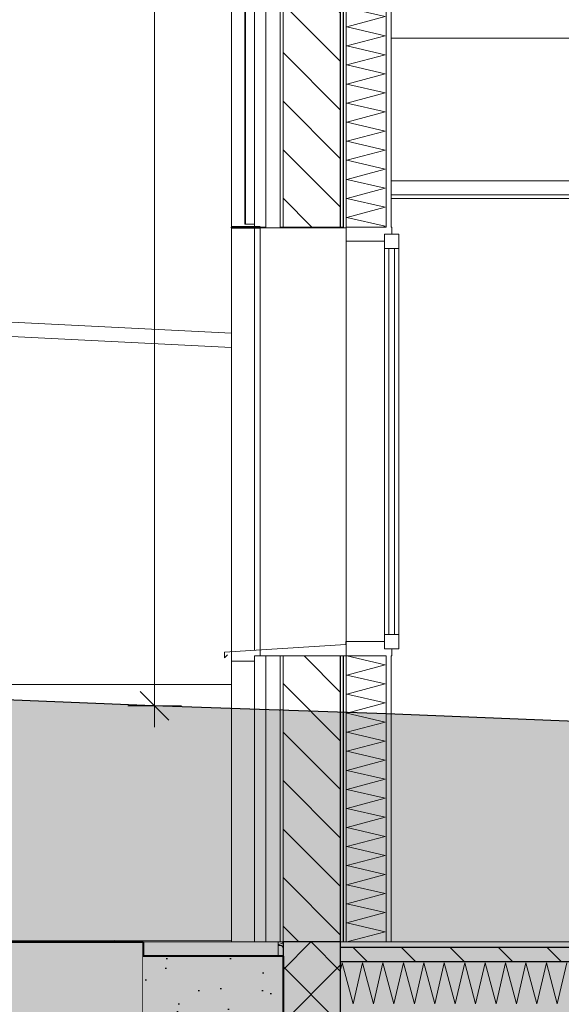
# Model space of a CAD drawing. Header units: millimetres. Extents: x -4481 to 79246, y -53000 to 18468.
# Tile 5 of 79: x 23800 to 25695, y -218 to 3225. Entities that reach past the tile are written whole.
import ezdxf

# ---------------------------------------------------------------- set-up
doc = ezdxf.new("R2010")
doc.units = ezdxf.units.MM
doc.header["$MEASUREMENT"] = 0
doc.linetypes.add('Wipeout_Contour', pattern=[1000, 0, -1000])
for name, color, linetype in [('L1', 7, 'Continuous'), ('Nouveau_2D - Cotations pour 100ème', 7, 'Continuous'), ('Nouveau__ DÉBLAIS REMBLAIS', 7, 'Continuous'), ('Nouveau__Constr - Poutres', 7, 'Continuous'), ('Nouveau__Murs ext - Bardages', 7, 'Continuous'), ('Nouveau__Murs ext - Périphériques', 7, 'Continuous'), ('Nouveau__Plafonds', 7, 'Continuous'), ('Nouveau__Sols - Dalles', 7, 'Continuous'), ('Nouveau_Equip - Escaliers et ascenseurs', 7, 'Continuous'), ('Nouveau_Exter - Environnement', 7, 'Continuous'), ('Nouveau_Fenêtres Archicad', 7, 'Continuous'), ('Nouveau_Terrain - original', 7, 'Continuous'), ('Terrain - original', 7, 'Continuous')]:
    doc.layers.add(name, color=color, linetype=linetype)
doc.styles.add('STYLE_GENERE_2', font='arial.ttf')
doc.linetypes.add('_TN', pattern='A,0,[2,PROJET COUPE BB1.Shx,S=63.492063,R=0,X=0,Y=0],-8000,0', length=8000)
doc.linetypes.add('Etanchéité', pattern='A,0,[1,PROJET COUPE BB1.Shx,S=15.873016,R=0,X=0,Y=0.15],-2000,0', length=2000)
doc.dimstyles.new('STYLE_GENERE__1', dxfattribs={"dimtxt": 150, "dimasz": 95, "dimexe": 0.18, "dimexo": 5896.211516, "dimgap": 0, "dimtad": 1, "dimlfac": 0.001, "dimzin": 0, "dimdsep": 46, "dimtxsty": 'STYLE_GENERE_2', "dimblk": 'ARROWHEAD_6', "dimblk1": 'ARROWHEAD_6', "dimblk2": 'ARROWHEAD_6', "dimcen": 0.09, "dimclrd": 7, "dimclre": 7, "dimclrt": 7, "dimazin": 0, "dimtfac": 1, "dimtdec": 4, "dimtmove": 0, "dimatfit": 3, "dimfxl": 0, "dimtolj": 1, "dimtzin": 0, "dimarcsym": 0})
doc.dimstyles.new('STYLE_GENERE__10', dxfattribs={"dimtxt": 175, "dimasz": 95, "dimexe": 0.18, "dimexo": 30247.210424, "dimgap": 0, "dimtad": 1, "dimlfac": 0.001, "dimzin": 0, "dimdsep": 46, "dimtxsty": 'STYLE_GENERE_2', "dimblk": 'ARROWHEAD_6', "dimblk1": 'ARROWHEAD_6', "dimblk2": 'ARROWHEAD_6', "dimcen": 0.09, "dimclrd": 1, "dimclre": 1, "dimclrt": 1, "dimazin": 0, "dimtfac": 1, "dimtdec": 4, "dimtmove": 0, "dimatfit": 3, "dimfxl": 0, "dimtolj": 1, "dimtzin": 0, "dimarcsym": 0})
doc.dimstyles.new('STYLE_GENERE__3', dxfattribs={"dimtxt": 150, "dimasz": 95, "dimexe": 0.18, "dimexo": 21916.318027, "dimgap": 0, "dimtad": 1, "dimlfac": 0.001, "dimzin": 0, "dimdsep": 46, "dimtxsty": 'STYLE_GENERE_2', "dimblk": 'ARROWHEAD_6', "dimblk1": 'ARROWHEAD_6', "dimblk2": 'ARROWHEAD_6', "dimcen": 0.09, "dimclrd": 7, "dimclre": 7, "dimclrt": 7, "dimazin": 0, "dimtfac": 1, "dimtdec": 4, "dimtmove": 0, "dimatfit": 3, "dimfxl": 0, "dimtolj": 1, "dimtzin": 0, "dimarcsym": 0})
doc.dimstyles.new('STYLE_GENERE__5', dxfattribs={"dimtxt": 150, "dimasz": 95, "dimexe": 0.18, "dimexo": 21959.829925, "dimgap": 0, "dimtad": 1, "dimlfac": 0.001, "dimzin": 0, "dimdsep": 46, "dimtxsty": 'STYLE_GENERE_2', "dimblk": 'ARROWHEAD_6', "dimblk1": 'ARROWHEAD_6', "dimblk2": 'ARROWHEAD_6', "dimcen": 0.09, "dimclrd": 7, "dimclre": 7, "dimclrt": 7, "dimazin": 0, "dimtfac": 1, "dimtdec": 4, "dimtmove": 0, "dimatfit": 3, "dimfxl": 0, "dimtolj": 1, "dimtzin": 0, "dimarcsym": 0})
doc.dimstyles.new('STYLE_GENERE__6', dxfattribs={"dimtxt": 150, "dimasz": 95, "dimexe": 0.18, "dimexo": 21959.829925, "dimgap": 0, "dimtad": 1, "dimlfac": 0.001, "dimzin": 0, "dimdsep": 46, "dimtxsty": 'STYLE_GENERE_2', "dimblk": 'ARROWHEAD_6', "dimblk1": 'ARROWHEAD_6', "dimblk2": 'ARROWHEAD_6', "dimcen": 0.09, "dimclrd": 7, "dimclre": 7, "dimclrt": 7, "dimazin": 0, "dimtfac": 1, "dimtdec": 4, "dimtmove": 2, "dimatfit": 3, "dimfxl": 0, "dimtolj": 1, "dimtzin": 0, "dimarcsym": 0})
doc.dimstyles.new('STYLE_GENERE__7', dxfattribs={"dimtxt": 150, "dimasz": 95, "dimexe": 0.18, "dimexo": 28568.917041, "dimgap": 0, "dimtad": 1, "dimlfac": 0.001, "dimzin": 0, "dimdsep": 46, "dimtxsty": 'STYLE_GENERE_2', "dimblk": 'ARROWHEAD_6', "dimblk1": 'ARROWHEAD_6', "dimblk2": 'ARROWHEAD_6', "dimcen": 0.09, "dimclrd": 7, "dimclre": 7, "dimclrt": 7, "dimazin": 0, "dimtfac": 1, "dimtdec": 4, "dimtmove": 0, "dimatfit": 3, "dimfxl": 0, "dimtolj": 1, "dimtzin": 0, "dimarcsym": 0})
pattern_1 = [(0, (0, 0), (0, 173.2051), [0, -100]), (0, (50, 86.6), (0, 173.2051), [0, -100])]
pattern_2 = [(135, (0, 0), (84.85281, 84.85281), [])]

# ---------------------------------------------------------------- blocks, each defined once
blk = doc.blocks.new('*X21')
at = {"layer": 'Nouveau__Murs ext - Périphériques', "color": 250, "linetype": 'Continuous', "lineweight": 5}
for p, q in [((24945.4, 3333.3), (24970.3, 3340)), ((25078.6, 3302.4), (24945.4, 3333.3)), ((24945.4, 3266.7), (25078.6, 3302.4)), ((25078.6, 3235.7), (24945.4, 3266.7)), ((24945.4, 3200), (25078.6, 3235.7)), ((25078.6, 3169), (24945.4, 3200)), ((24945.4, 3133.3), (25078.6, 3169)), ((25078.6, 3102.4), (24945.4, 3133.3)), ((24945.4, 3066.7), (25078.6, 3102.4)), ((25078.6, 3035.7), (24945.4, 3066.7)), ((24945.4, 3000), (25078.6, 3035.7)), ((25078.6, 2969), (24945.4, 3000)), ((24945.4, 2933.3), (25078.6, 2969)), ((25078.6, 2902.4), (24945.4, 2933.3)), ((24945.4, 2866.7), (25078.6, 2902.4)), ((25078.6, 2835.7), (24945.4, 2866.7)), ((24945.4, 2800), (25078.6, 2835.7)), ((25078.6, 2769), (24945.4, 2800)), ((24945.4, 2733.3), (25078.6, 2769)), ((25078.6, 2702.4), (24945.4, 2733.3)), ((24945.4, 2666.7), (25078.6, 2702.4)), ((25078.6, 2635.7), (24945.4, 2666.7)), ((24945.4, 2600), (25078.6, 2635.7)), ((25078.6, 2569), (24945.4, 2600)), ((24945.4, 2533.3), (25078.6, 2569)), ((25078.6, 2502.4), (24945.4, 2533.3)), ((25069.8, 2500), (25078.6, 2502.4))]:
    blk.add_line(p, q, dxfattribs=at)
blk = doc.blocks.new('*X22')
at = {"layer": 'Nouveau__Murs ext - Périphériques', "color": 250, "linetype": 'Continuous', "lineweight": 5}
for p, q in [((25078.6, 969), (24945.4, 1000)), ((24945.4, 933.3), (25078.6, 969)), ((25078.6, 902.4), (24945.4, 933.3)), ((24945.4, 866.7), (25078.6, 902.4)), ((25078.6, 835.7), (24945.4, 866.7)), ((24945.4, 800), (25078.6, 835.7)), ((25078.6, 769), (24945.4, 800)), ((24945.4, 733.3), (25078.6, 769)), ((25078.6, 702.4), (24945.4, 733.3)), ((24945.4, 666.7), (25078.6, 702.4)), ((25078.6, 635.7), (24945.4, 666.7)), ((24945.4, 600), (25078.6, 635.7)), ((25078.6, 569), (24945.4, 600)), ((24945.4, 533.3), (25078.6, 569)), ((25078.6, 502.4), (24945.4, 533.3)), ((24945.4, 466.7), (25078.6, 502.4)), ((25078.6, 435.7), (24945.4, 466.7)), ((24945.4, 400), (25078.6, 435.7)), ((25078.6, 369), (24945.4, 400)), ((24945.4, 333.3), (25078.6, 369)), ((25078.6, 302.4), (24945.4, 333.3)), ((24945.4, 266.7), (25078.6, 302.4)), ((25078.6, 235.7), (24945.4, 266.7)), ((24945.4, 200), (25078.6, 235.7)), ((25078.6, 169), (24945.4, 200)), ((24945.4, 133.3), (25078.6, 169)), ((25078.6, 102.4), (24945.4, 133.3)), ((24945.4, 66.7), (25078.6, 102.4)), ((25078.6, 35.7), (24945.4, 66.7)), ((24945.4, 0), (25078.6, 35.7))]:
    blk.add_line(p, q, dxfattribs=at)
blk = doc.blocks.new('Élément de coupe_19')
at = {"layer": 'Nouveau__Murs ext - Périphériques', "color": 7, "linetype": 'Continuous', "lineweight": 5}
for p, q in [((24622, 3560), (24622, 2500)), ((25082, 3340), (25082, 2500)), ((24622, 1000), (24622, 0)), ((25082, 1000), (25082, 0))]:
    blk.add_line(p, q, dxfattribs=at)
at = {"layer": 'Nouveau__Murs ext - Périphériques', "color": 7, "linetype": 'Etanchéité', "lineweight": 5}
for p, q in [((24662, 3560), (24662, 2500)), ((24662, 1000), (24662, 0))]:
    blk.add_line(p, q, dxfattribs=at)
at = {"layer": 'Nouveau__Murs ext - Périphériques', "color": 7, "linetype": 'Continuous', "lineweight": 13}
for p, q in [((25100, 3340), (25100, 2613)), ((25100, 2613), (25100, 2600)), ((25100, 2600), (25100, 2500)), ((25100, 1000), (25100, 0))]:
    blk.add_line(p, q, dxfattribs=at)
at = {"color": 254, "linetype": 'Wipeout_Contour', "lineweight": 0, "ltscale": 99630.330139}
blk.add_wipeout([(24722, 3560), (24712, 3560), (24712, 2500), (24722, 2500)], dxfattribs=at).dxf.layer = 'Nouveau__Murs ext - Périphériques'
at = {"color": 254, "linetype": 'Wipeout_Contour', "lineweight": 0, "ltscale": 100403.633352}
blk.add_wipeout([(24922, 3340), (24922, 2500), (24932, 2500), (24932, 3340)], dxfattribs=at).dxf.layer = 'Nouveau__Murs ext - Périphériques'
at = {"color": 254, "linetype": 'Wipeout_Contour', "lineweight": 0, "ltscale": 98908.440608}
blk.add_wipeout([(24722, 0), (24722, 1000), (24712, 1000), (24712, 0)], dxfattribs=at).dxf.layer = 'Nouveau__Murs ext - Périphériques'
at = {"color": 254, "linetype": 'Wipeout_Contour', "lineweight": 0, "ltscale": 99748.094526}
blk.add_wipeout([(24922, 0), (24932, 0), (24932, 1000), (24922, 1000)], dxfattribs=at).dxf.layer = 'Nouveau__Murs ext - Périphériques'
at = {"layer": 'Nouveau__Murs ext - Périphériques', "linetype": 'Continuous', "lineweight": 0}
h = blk.add_hatch(dxfattribs=at)
h.set_pattern_fill('Plâtre___Enduit', color=254, style=0, pattern_type=2)
h.set_pattern_definition(pattern_1)
h.paths.add_polyline_path([(24722, 3560), (24712, 3560), (24712, 2500), (24722, 2500)])
h = blk.add_hatch(dxfattribs=at)
h.set_pattern_fill('Plâtre___Enduit', color=254, style=0, pattern_type=2)
h.set_pattern_definition(pattern_1)
h.paths.add_polyline_path([(24922, 3340), (24922, 2500), (24932, 2500), (24932, 3340)])
h = blk.add_hatch(dxfattribs=at)
h.set_pattern_fill('Plâtre___Enduit', color=254, style=0, pattern_type=2)
h.set_pattern_definition(pattern_1)
h.paths.add_polyline_path([(24722, 0), (24722, 1000), (24712, 1000), (24712, 0)])
h = blk.add_hatch(dxfattribs=at)
h.set_pattern_fill('Plâtre___Enduit', color=254, style=0, pattern_type=2)
h.set_pattern_definition(pattern_1)
h.paths.add_polyline_path([(24922, 0), (24932, 0), (24932, 1000), (24922, 1000)])
at = {"layer": 'Nouveau__Murs ext - Périphériques', "color": 7, "linetype": 'Continuous', "lineweight": 5}
for p, q in [((24712, 3560), (24712, 2500)), ((24722, 3560), (24722, 2500)), ((24712, 1000), (24712, 0)), ((24722, 1000), (24722, 0))]:
    blk.add_line(p, q, dxfattribs=at)
at = {"layer": 'Nouveau__Murs ext - Périphériques', "color": 7, "linetype": 'Continuous', "lineweight": 5, "flags": 128}
blk.add_lwpolyline([(24722, 0), (24712, 0), (24662, 0), (24622, 0)], dxfattribs=at)
at = {"color": 254, "linetype": 'Wipeout_Contour', "lineweight": 0, "ltscale": 100443.355628}
blk.add_wipeout([(24942, 3340), (24932, 3340), (24932, 2500), (24942, 2500)], dxfattribs=at).dxf.layer = 'Nouveau__Murs ext - Périphériques'
at = {"color": 254, "linetype": 'Wipeout_Contour', "lineweight": 0, "ltscale": 99788.077199}
blk.add_wipeout([(24942, 0), (24942, 1000), (24932, 1000), (24932, 0)], dxfattribs=at).dxf.layer = 'Nouveau__Murs ext - Périphériques'
at = {"layer": 'Nouveau__Murs ext - Périphériques', "linetype": 'Continuous', "lineweight": 5}
h = blk.add_hatch(dxfattribs=at)
h.set_pattern_fill('__MAÇONNERIE', style=0, pattern_type=2)
h.set_pattern_definition(pattern_2)
h.paths.add_polyline_path([(24922, 3560), (24722, 3560), (24722, 2500), (24922, 2500)])
h = blk.add_hatch(dxfattribs=at)
h.set_pattern_fill('__MAÇONNERIE', style=0, pattern_type=2)
h.set_pattern_definition(pattern_2)
h.paths.add_polyline_path([(24922, 0), (24922, 1000), (24722, 1000), (24722, 0)])
at = {"layer": 'Nouveau__Murs ext - Périphériques', "color": 7, "linetype": 'Continuous', "lineweight": 25}
for p, q in [((24922, 3340), (24922, 2500)), ((24932, 3340), (24932, 2500)), ((24932, 3340), (24932, 2500)), ((24922, 1000), (24922, 0)), ((24932, 1000), (24932, 0)), ((24932, 1000), (24932, 0))]:
    blk.add_line(p, q, dxfattribs=at)
at = {"layer": 'Nouveau__Murs ext - Périphériques', "color": 7, "linetype": 'Continuous', "lineweight": 5}
for p, q in [((24942, 3340), (24942, 2500)), ((24942, 1000), (24942, 0))]:
    blk.add_line(p, q, dxfattribs=at)
at = {"layer": 'Nouveau__Murs ext - Périphériques', "color": 7, "linetype": 'Continuous', "lineweight": 5, "flags": 128}
blk.add_lwpolyline([(24942, 1000), (24932, 1000), (24922, 1000), (24722, 1000), (24712, 1000), (24662, 1000), (24622, 1000)], dxfattribs=at)
at = {"layer": 'Nouveau__Murs ext - Périphériques', "lineweight": 0}
for name in ['*X21', '*X22']:
    blk.add_blockref(name, (0, 0), dxfattribs=at)
blk = doc.blocks.new('Élément de coupe_46')
at = {"layer": 'Nouveau_Fenêtres Archicad', "color": 7, "linetype": 'Continuous', "lineweight": 13}
for p, q in [((24622, 2500), (24622, 2497)), ((24622, 2497), (24622, 1020)), ((24662, 2500), (24642, 2500)), ((24942, 2497), (24642, 2497)), ((25082, 2500), (24942, 2500)), ((25102, 2500), (25100, 2500)), ((25102, 2500), (25102, 2475)), ((24942, 2450), (24942, 1050)), ((25077, 2450), (24942, 2450)), ((25127, 2475), (25127, 2425)), ((25077, 2397.4), (25077, 2425)), ((25127, 2425), (25077, 2425)), ((25092, 2425), (25092, 1075)), ((25112, 1075), (25112, 2425)), ((25127, 2397.4), (25127, 2425)), ((25077, 2397.4), (25077, 2383.5)), ((25077, 2383.5), (25077, 2363)), ((25127, 2397.4), (25127, 2383.5)), ((25127, 2383.5), (25127, 2363)), ((25077, 2285.5), (25077, 2363)), ((25127, 2285.5), (25127, 2363)), ((25077, 2285.5), (25077, 2237)), ((25127, 2285.5), (25127, 2237)), ((25077, 2200.6), (25077, 2237)), ((25127, 2200.6), (25127, 2237)), ((25077, 2200.6), (25077, 2144.3)), ((25127, 2200.6), (25127, 2144.3)), ((25077, 2144.3), (25077, 2110.9)), ((25127, 2144.3), (25127, 2110.9)), ((25077, 2109.1), (25077, 2110.9)), ((25077, 2109.1), (25077, 2063.1)), ((25127, 2109.1), (25127, 2110.9)), ((25127, 2109.1), (25127, 2063.1)), ((25077, 2033.4), (25077, 2063.1)), ((25077, 2033.4), (25077, 1732.8)), ((25127, 2033.4), (25127, 2063.1)), ((25127, 2033.4), (25127, 1732.8)), ((25077, 1907.3), (25077, 1984.9)), ((25127, 1907.3), (25127, 1984.9)), ((25077, 1781.3), (25077, 1858.8)), ((25127, 1781.3), (25127, 1858.8)), ((25077, 1655.2), (25077, 1732.8)), ((25127, 1655.2), (25127, 1732.8)), ((25077, 1655.2), (25077, 1606.8)), ((25127, 1655.2), (25127, 1606.8)), ((25077, 1529.2), (25077, 1606.8)), ((25127, 1529.2), (25127, 1606.8)), ((25077, 1529.2), (25077, 1480.7)), ((25127, 1529.2), (25127, 1480.7)), ((25077, 1436.9), (25077, 1480.7)), ((25127, 1436.9), (25127, 1480.7)), ((25077, 1390.9), (25077, 1436.9)), ((25127, 1390.9), (25127, 1436.9)), ((25077, 1390.9), (25077, 1355.7)), ((25127, 1390.9), (25127, 1355.7)), ((25077, 1299.4), (25077, 1355.7)), ((25127, 1299.4), (25127, 1355.7)), ((25077, 1277.1), (25077, 1299.4)), ((25077, 1277.1), (25077, 1264.3)), ((25127, 1277.1), (25127, 1299.4)), ((25127, 1277.1), (25127, 1264.3)), ((25077, 1208), (25077, 1264.3)), ((25127, 1208), (25127, 1264.3)), ((25077, 1208), (25077, 1172.8)), ((25127, 1208), (25127, 1172.8)), ((25077, 1116.5), (25077, 1172.8)), ((25127, 1116.5), (25127, 1172.8)), ((25077, 1116.5), (25077, 1081.3)), ((25127, 1116.5), (25127, 1081.3)), ((25077, 1075), (25077, 1081.3)), ((25127, 1075), (25077, 1075)), ((25127, 1075), (25127, 1081.3)), ((25127, 1075), (25127, 1025)), ((24941, 1040), (24517, 1013.4)), ((24942, 1050), (24941, 1050)), ((24941, 1050), (24941, 1040)), ((24942, 1050), (24942, 1000)), ((25077, 1050), (24942, 1050)), ((24517, 1013.4), (24517, 993.4)), ((24517, 993.4), (24527, 1003.4)), ((25082, 1000), (24942, 1000)), ((25102, 1000), (25100, 1000)), ((25102, 1025), (25102, 1000))]:
    blk.add_line(p, q, dxfattribs=at)
at = {"layer": 'Nouveau_Fenêtres Archicad', "color": 7, "linetype": 'Continuous', "lineweight": 13, "flags": 128}
for points in [[(24932, 2500), (24922, 2500), (24722, 2500), (24712, 2500)], [(24942, 2500), (24942, 2497), (24942, 2450)], [(25077, 2475), (25077, 2450), (25077, 2425)], [(25127, 2475), (25102, 2475), (25077, 2475)], [(25077, 1075), (25077, 1050), (25077, 1025)], [(25127, 1025), (25102, 1025), (25077, 1025)]]:
    blk.add_lwpolyline(points, dxfattribs=at)
blk = doc.blocks.new('*X59')
at = {"layer": 'Nouveau__Sols - Dalles', "color": 250, "linetype": 'Continuous', "lineweight": 5}
for p, q in [((24922, -101.9), (24928.6, -73.6)), ((24928.6, -73.6), (24966.8, -216.4)), ((24966.8, -216.4), (25000, -73.6)), ((25000, -73.6), (25038.3, -216.4)), ((25038.3, -216.4), (25071.4, -73.6)), ((25071.4, -73.6), (25109.7, -216.4)), ((25109.7, -216.4), (25142.9, -73.6)), ((25142.9, -73.6), (25181.1, -216.4)), ((25181.1, -216.4), (25214.3, -73.6)), ((25214.3, -73.6), (25252.5, -216.4)), ((25252.5, -216.4), (25285.7, -73.6)), ((25285.7, -73.6), (25324, -216.4)), ((25324, -216.4), (25357.1, -73.6)), ((25357.1, -73.6), (25395.4, -216.4)), ((25395.4, -216.4), (25428.6, -73.6)), ((25428.6, -73.6), (25466.8, -216.4)), ((25466.8, -216.4), (25500, -73.6)), ((25500, -73.6), (25538.3, -216.4)), ((25538.3, -216.4), (25571.4, -73.6)), ((25571.4, -73.6), (25609.7, -216.4)), ((25609.7, -216.4), (25642.9, -73.6)), ((25642.9, -73.6), (25681.1, -216.4)), ((25681.1, -216.4), (25714.3, -73.6))]:
    blk.add_line(p, q, dxfattribs=at)
blk = doc.blocks.new('Élément de coupe_51')
at = {"layer": 'Nouveau__Sols - Dalles', "linetype": 'Continuous', "lineweight": 5}
h = blk.add_hatch(dxfattribs=at)
h.set_pattern_fill('__MAÇONNERIE', style=0, pattern_type=2)
h.set_pattern_definition(pattern_2)
h.paths.add_polyline_path([(59978, -20), (24922, -20), (24922, -70), (59978, -70)])
at = {"layer": 'Nouveau__Sols - Dalles', "color": 7, "linetype": 'Continuous', "lineweight": 5}
blk.add_line((28850.4, 0), (25100, 0), dxfattribs=at)
at = {"layer": 'Nouveau__Sols - Dalles', "color": 7, "linetype": 'Continuous', "lineweight": 30}
for p, q in [((59978, -20), (24922, -20)), ((59978, -70), (24922, -70))]:
    blk.add_line(p, q, dxfattribs=at)
at = {"layer": 'Nouveau__Sols - Dalles', "color": 7, "linetype": 'Continuous', "lineweight": 5, "flags": 128}
blk.add_lwpolyline([(25100, 0), (25082, 0), (24942, 0), (24932, 0), (24922, 0)], dxfattribs=at)
at = {"layer": 'Nouveau__Sols - Dalles', "lineweight": 0}
blk.add_blockref('*X59', (0, 0), dxfattribs=at)
blk = doc.blocks.new('Élément de coupe_65')
at = {"layer": 'L1', "linetype": 'Continuous', "lineweight": 5}
h = blk.add_hatch(dxfattribs=at)
h.set_pattern_fill('__TERRE_VÉGÉTALISÉE', style=0, pattern_type=2)
h.set_pattern_definition([(45, (0, 0), (-127.2792, 127.2792), []), (45, (-42.43, 42.43), (-254.5584, 254.5584), []), (45, (-84.85, 84.85), (-254.5584, 254.5584), []), (135, (-127.28, 127.28), (42.4264, 42.4264), [180, -180])])
h.paths.add_polyline_path([(18364.5, 196.6), (18248.6, 208.1), (18118.4, 221.3), (17970.5, 236.4), (17800.6, 254.1), (17602.9, 274.9), (17369.3, 299.8), (17088.1, 330.2), (16742.3, 367.8), (16305.2, 415.8), (15733.6, 479.1), (14951.7, 566.2), (13813.4, 693.8), (11997.1, 898.2), (9244.8, 1209), (9244.8, -1000), (24232, -1000), (24232, 0), (20028.3, 0), (18929.4, 144.5), (18866.7, 149.8), (18799.4, 155.7), (18726.8, 162.3), (18648.2, 169.5), (18562.5, 177.5), (18468.4, 186.5)])
at = {"layer": 'L1', "color": 251, "linetype": 'Continuous', "lineweight": 13}
blk.add_line((24542, 4.2), (22883.5, 7.1), dxfattribs=at)
at = {"layer": 'L1', "color": 7, "linetype": 'Continuous', "lineweight": 40}
for p, q in [((24232, 0), (24232, -50)), ((24232, -50), (24232, -1000))]:
    blk.add_line(p, q, dxfattribs=at)
at = {"layer": 'L1', "color": 7, "linetype": 'Continuous', "lineweight": 40, "flags": 128}
blk.add_lwpolyline([(9244.8, 1209), (11997.1, 898.2), (13813.4, 693.8), (14951.7, 566.2), (15733.6, 479.1), (16305.2, 415.8), (16742.3, 367.8), (17088.1, 330.2), (17369.3, 299.8), (17602.9, 274.9), (17800.6, 254.1), (17970.5, 236.4), (18118.4, 221.3), (18248.6, 208.1), (18364.5, 196.6), (18468.4, 186.5), (18562.5, 177.5), (18648.2, 169.5), (18726.8, 162.3), (18799.4, 155.7), (18866.7, 149.8), (18929.4, 144.5), (20028.3, 0), (24232, 0)], dxfattribs=at)
blk = doc.blocks.new('Élément de coupe_75')
at = {"layer": 'Nouveau_Exter - Environnement', "color": 251, "linetype": 'Continuous', "lineweight": 13}
blk.add_line((22883.5, 900), (24542, 900), dxfattribs=at)
blk = doc.blocks.new('*X90')
at = {"layer": 'Nouveau_Terrain - original', "color": 7, "linetype": 'Continuous', "lineweight": 13}
for p, q in [((24704.7, -8.5), (24707.3, -8.5)), ((24704.7, -12.8), (24715.8, -12.8)), ((24707.3, -8.5), (24720.1, -4.3)), ((24715.8, -12.8), (24722, -19)), ((24720.1, -4.3), (24722, -1.4))]:
    blk.add_line(p, q, dxfattribs=at)
blk = doc.blocks.new('Élément de coupe_77')
at = {"layer": 'Nouveau_Terrain - original', "lineweight": 0}
blk.add_blockref('*X90', (0, 0), dxfattribs=at)
blk = doc.blocks.new('Élément de coupe_78')
at = {"color": 254, "linetype": 'Wipeout_Contour', "lineweight": 0, "ltscale": 97948.944908}
blk.add_wipeout([(24232, -1000), (24722, -1000), (24722, -50), (24232, -50)], dxfattribs=at).dxf.layer = 'L1'
at = {"layer": 'L1', "linetype": 'Continuous', "lineweight": 25}
h = blk.add_hatch(dxfattribs=at)
h.set_pattern_fill('Pierre', style=0, pattern_type=2)
h.set_pattern_definition([(45, (0, 350), (-111.3693, 111.3693), [0, -105, 0, -157.5]), (110, (350, 350), (148.0016, 53.8682), [0, -77, 0, -133])])
h.paths.add_polyline_path([(24232, -1000), (24722, -1000), (24722, -50), (24232, -50)])
at = {"layer": 'L1', "color": 7, "linetype": 'Continuous', "lineweight": 40}
for q in [(24232, -50), (24722, -1000)]:
    blk.add_line((24722, -50), q, dxfattribs=at)
blk = doc.blocks.new('Élément de coupe_83')
at = {"layer": 'Nouveau_Exter - Environnement', "linetype": 'Continuous', "lineweight": 35}
h = blk.add_hatch(dxfattribs=at)
h.set_pattern_fill('Béton', style=0, pattern_type=2)
h.set_pattern_definition([(45, (0, 0), (-91.9239, 91.9239), []), (135, (0, 0), (91.9239, 91.9239), [])])
h.paths.add_polyline_path([(24922, 0), (24722, 0), (24722, -1000), (24922, -1000)])
at = {"layer": 'Nouveau_Exter - Environnement', "color": 7, "linetype": 'Continuous', "lineweight": 30}
for p, q in [((24722, 0), (24722, -50)), ((24922, 0), (24722, 0)), ((24922, -220), (24922, -1000))]:
    blk.add_line(p, q, dxfattribs=at)
at = {"layer": 'Nouveau_Exter - Environnement', "color": 7, "linetype": 'Continuous', "lineweight": 30, "flags": 128}
blk.add_lwpolyline([(24922, 0), (24922, -20), (24922, -70), (24922, -220)], dxfattribs=at)
blk = doc.blocks.new('Élément de coupe_91')
at = {"layer": 'Nouveau__Murs ext - Bardages', "color": 7, "linetype": 'Continuous', "lineweight": 13}
blk.add_line((24542, 0), (24542, 982), dxfattribs=at)
blk = doc.blocks.new('Élément de coupe_93')
at = {"layer": 'Nouveau__Murs ext - Bardages', "linetype": 'Continuous', "lineweight": 15}
h = blk.add_hatch(dxfattribs=at)
h.set_pattern_fill('Acier', style=0, pattern_type=2)
h.set_pattern_definition([(45, (0, 0), (-159.099, 159.099), []), (45, (-53.03, 53.03), (-159.099, 159.099), [])])
h.paths.add_polyline_path([(24590, 2510), (24590, 4560), (24588, 4560), (24588, 2510)])
at = {"layer": 'Nouveau__Murs ext - Bardages', "color": 7, "linetype": 'Continuous', "lineweight": 18}
for p, q in [((24588, 4560), (24588, 2510)), ((24590, 4560), (24588, 4560)), ((24590, 4560), (24590, 2510)), ((24590, 2510), (24588, 2510))]:
    blk.add_line(p, q, dxfattribs=at)
at = {"layer": 'Nouveau__Murs ext - Bardages', "color": 7, "linetype": 'Continuous', "lineweight": 13}
for p, q in [((24590, 4560), (24622, 4560)), ((24622, 2510), (24590, 2510))]:
    blk.add_line(p, q, dxfattribs=at)
blk = doc.blocks.new('Élément de coupe_94')
at = {"layer": 'Nouveau__Murs ext - Bardages', "color": 7, "linetype": 'Continuous', "lineweight": 13}
for p, q in [((24542, 2500), (24542, 6057)), ((24542, 982), (24542, 2497)), ((24642, 1021.3), (24642, 2497)), ((24642, 1000), (24642, 1021.3)), ((24542, 982), (24622, 982))]:
    blk.add_line(p, q, dxfattribs=at)
blk = doc.blocks.new('Élément de coupe_144')
at = {"layer": 'Nouveau__Murs ext - Bardages', "linetype": 'Continuous', "lineweight": 15}
blk.add_hatch(color=7, dxfattribs=at).paths.add_polyline_path([(24542, 2500), (24542, 2497), (24622, 2497), (24622, 2500)])
at = {"layer": 'Nouveau__Murs ext - Bardages', "color": 7, "linetype": 'Continuous', "lineweight": 40}
for p, q in [((24542, 2500), (24542, 2497)), ((24622, 2500), (24542, 2500)), ((24642, 2500), (24622, 2500)), ((24642, 2500), (24642, 2497))]:
    blk.add_line(p, q, dxfattribs=at)
at = {"layer": 'Nouveau__Murs ext - Bardages', "color": 7, "linetype": 'Continuous', "lineweight": 40, "flags": 128}
blk.add_lwpolyline([(24642, 2497), (24622, 2497), (24542, 2497)], dxfattribs=at)
blk = doc.blocks.new('Élément de coupe_169')
at = {"layer": 'L1', "color": 7, "linetype": 'Continuous', "lineweight": 13}
for p, q in [((24232, 0), (24622, 0)), ((24704.7, 0), (24704.7, -50))]:
    blk.add_line(p, q, dxfattribs=at)
blk = doc.blocks.new('Élément de coupe_170')
at = {"layer": 'Nouveau__Constr - Poutres', "color": 7, "linetype": 'Continuous', "lineweight": 13}
blk.add_line((28665.4, 3160), (25100, 3160), dxfattribs=at)
blk = doc.blocks.new('Élément de coupe_193')
at = {"layer": 'Nouveau_Equip - Escaliers et ascenseurs', "color": 251, "linetype": 'Continuous', "lineweight": 13}
for p, q in [((24542, 2128.5), (22883.5, 2211.6)), ((24542, 2078.4), (23593.3, 2125.9))]:
    blk.add_line(p, q, dxfattribs=at)
blk = doc.blocks.new('Élément de coupe_255')
at = {"layer": 'Nouveau__Plafonds', "color": 7, "linetype": 'Continuous', "lineweight": 5}
for p, q in [((28850.4, 2661), (25100, 2661)), ((28850.4, 2613), (25100, 2613)), ((28850.4, 2600), (25100, 2600))]:
    blk.add_line(p, q, dxfattribs=at)
blk = doc.blocks.new('*D427')
at = {"layer": 'Nouveau_2D - Cotations pour 100ème', "color": 7, "linetype": 'Continuous', "lineweight": 13}
for p, q in [((30996.5, 3390), (31096.5, 3290)), ((31140.3, 3340), (30952.8, 3340)), ((31046.5, 0), (31046.5, 3340)), ((30996.5, 50), (31096.5, -50)), ((31140.3, 0), (30952.8, 0)), ((31046.5, -75), (31046.5, 0))]:
    blk.add_line(p, q, dxfattribs=at)
at = {"layer": 'Nouveau_2D - Cotations pour 100ème', "color": 7, "lineweight": 13, "char_height": 150, "attachment_point": 7, "rotation": 90, "style": 'STYLE_GENERE_2'}
for s, insert in [('{\\A1;\\fArial|b1|i0|c0|p0;22}', (30972.7, 3318.4)), ('{\\A1;\\fArial|b1|i0|c0|p0;3,34}', (31016.5, 1469.8))]:
    blk.add_mtext(s, dxfattribs=dict(at, insert=insert))
blk = doc.blocks.new('ARROWHEAD_6')
at = {"color": 0, "linetype": 'Continuous', "lineweight": 0}
for p, q in [((-0.5, -0.5), (0.5, 0.5)), ((0, 0), (-1, 0))]:
    blk.add_line(p, q, dxfattribs=at)
blk = doc.blocks.new('*D431')
at = {"layer": 'Nouveau_2D - Cotations pour 100ème', "color": 7, "linetype": 'Continuous', "lineweight": 13}
for p, q in [((47039, 3390), (47139, 3290)), ((47182.8, 3340), (46995.3, 3340)), ((47089, 0), (47089, 3340)), ((47039, 50), (47139, -50)), ((47182.8, 0), (46995.3, 0)), ((47089, -75), (47089, 0))]:
    blk.add_line(p, q, dxfattribs=at)
at = {"layer": 'Nouveau_2D - Cotations pour 100ème', "color": 7, "lineweight": 13, "char_height": 150, "attachment_point": 7, "rotation": 90, "style": 'STYLE_GENERE_2'}
for s, insert in [('{\\A1;\\fArial|b1|i0|c0|p0;22}', (47015.3, 3318.4)), ('{\\A1;\\fArial|b1|i0|c0|p0;3,34}', (47059, 1469.8))]:
    blk.add_mtext(s, dxfattribs=dict(at, insert=insert))
blk = doc.blocks.new('*D434')
at = {"layer": 'Nouveau_2D - Cotations pour 100ème', "color": 7, "linetype": 'Continuous', "lineweight": 13}
for p, q in [((55874.7, 3025), (55774.7, 3125)), ((55918.5, 3075), (55731, 3075)), ((55824.7, 0), (55824.7, 3075)), ((55774.7, 50), (55874.7, -50)), ((55918.5, 0), (47059.8, 0)), ((55824.7, -75), (55824.7, 0))]:
    blk.add_line(p, q, dxfattribs=at)
at = {"layer": 'Nouveau_2D - Cotations pour 100ème', "color": 7, "lineweight": 13, "insert": (55794.7, 1337.3), "char_height": 150, "attachment_point": 7, "rotation": 90, "style": 'STYLE_GENERE_2'}
blk.add_mtext('{\\A1;\\fArial|b1|i0|c0|p0;3,08}', dxfattribs=at)
blk = doc.blocks.new('*D438')
at = {"layer": 'Nouveau_2D - Cotations pour 100ème', "color": 7, "linetype": 'Continuous', "lineweight": 13}
for p, q in [((53685.8, 3390), (53785.8, 3290)), ((53829.5, 3340), (53642, 3340)), ((53735.8, 0), (53735.8, 3340)), ((53685.8, 50), (53785.8, -50)), ((53829.5, 0), (53642, 0)), ((53735.8, -75), (53735.8, 0))]:
    blk.add_line(p, q, dxfattribs=at)
at = {"layer": 'Nouveau_2D - Cotations pour 100ème', "color": 7, "lineweight": 13, "char_height": 150, "attachment_point": 7, "rotation": 90, "style": 'STYLE_GENERE_2'}
for s, insert in [('{\\A1;\\fArial|b1|i0|c0|p0;22}', (53662, 3318.4)), ('{\\A1;\\fArial|b1|i0|c0|p0;3,34}', (53705.8, 1469.8))]:
    blk.add_mtext(s, dxfattribs=dict(at, insert=insert))
blk = doc.blocks.new('*D441')
at = {"layer": 'Nouveau_2D - Cotations pour 100ème', "color": 7, "linetype": 'Continuous', "lineweight": 13}
for p, q in [((40454.1, 2650), (40554.1, 2550)), ((40597.8, 2600), (40410.3, 2600)), ((40504.1, 0), (40504.1, 2600)), ((40454.1, 50), (40554.1, -50)), ((40597.8, 0), (40410.3, 0)), ((40504.1, -75), (40504.1, 0))]:
    blk.add_line(p, q, dxfattribs=at)
at = {"layer": 'Nouveau_2D - Cotations pour 100ème', "color": 7, "lineweight": 13, "char_height": 150, "attachment_point": 7, "rotation": 90, "style": 'STYLE_GENERE_2'}
for s, insert in [('{\\A1;\\fArial|b1|i0|c0|p0;6}', (40474.1, 2435.6)), ('{\\A1;\\fArial|b1|i0|c0|p0;2,60}', (40474.1, 1042.6))]:
    blk.add_mtext(s, dxfattribs=dict(at, insert=insert))
blk = doc.blocks.new('*D443')
at = {"layer": 'Nouveau_2D - Cotations pour 100ème', "color": 7, "linetype": 'Continuous', "lineweight": 13}
for p, q in [((40454.1, 3390), (40554.1, 3290)), ((40504.1, 2661), (40504.1, 3340)), ((40454.1, 2711), (40554.1, 2611))]:
    blk.add_line(p, q, dxfattribs=at)
at = {"layer": 'Nouveau_2D - Cotations pour 100ème', "color": 7, "lineweight": 13, "char_height": 150, "attachment_point": 7, "rotation": 90, "style": 'STYLE_GENERE_2'}
for s, insert in [('{\\A1;\\fArial|b1|i0|c0|p0;22}', (40430.3, 3318.4)), ('{\\A1;\\fArial|b1|i0|c0|p0;68}', (40474.1, 2886.1))]:
    blk.add_mtext(s, dxfattribs=dict(at, insert=insert))
blk = doc.blocks.new('*D444')
at = {"layer": 'Nouveau_2D - Cotations pour 100ème', "color": 7, "linetype": 'Continuous', "lineweight": 13}
for p, q in [((40454.1, 3610), (40554.1, 3510)), ((40504.1, 3340), (40504.1, 3560)), ((40454.1, 3390), (40554.1, 3290)), ((40597.8, 3340), (40410.3, 3340)), ((40504.1, 2661), (40504.1, 3340))]:
    blk.add_line(p, q, dxfattribs=at)
blk = doc.blocks.new('*D448')
at = {"layer": 'Nouveau_2D - Cotations pour 100ème', "color": 1, "linetype": 'Continuous', "lineweight": 15}
for p, q in [((24272.3, 8270), (24272.3, 8345)), ((24322.3, 8220), (24222.3, 8320)), ((24366, 8270), (24178.5, 8270)), ((24272.3, 826), (24272.3, 8270)), ((24222.3, 876), (24322.3, 776)), ((24366, 826), (24178.5, 826)), ((24272.3, 751), (24272.3, 826))]:
    blk.add_line(p, q, dxfattribs=at)
at = {"layer": 'Nouveau_2D - Cotations pour 100ème', "color": 1, "lineweight": 15, "insert": (24237.3, 4314.4), "char_height": 175, "attachment_point": 7, "rotation": 90, "style": 'STYLE_GENERE_2'}
blk.add_mtext('{\\A1;\\fArial|b1|i0|c0|p0;7,44}', dxfattribs=at)

msp = doc.modelspace()

# ---------------------------------------------------------------- linework, layer by layer
at = {"layer": 'Terrain - original', "color": 1, "linetype": '_TN', "lineweight": 25}
msp.add_line((24267.032, 825.971), (19969.871, 1000), dxfattribs=at)

# ---------------------------------------------------------------- block references
at = {"layer": 'Nouveau__Murs ext - Bardages', "lineweight": 0}
msp.add_blockref('Élément de coupe_91', (0, 0), dxfattribs=at)
at = {"layer": 'Nouveau__Murs ext - Périphériques', "lineweight": 0}
msp.add_blockref('Élément de coupe_19', (0, 0), dxfattribs=at)
at = {"layer": 'Nouveau_Equip - Escaliers et ascenseurs', "lineweight": 0}
msp.add_blockref('Élément de coupe_193', (0, 0), dxfattribs=at)
at = {"layer": 'Nouveau_Exter - Environnement', "lineweight": 0}
msp.add_blockref('Élément de coupe_75', (0, 0), dxfattribs=at)

# ---------------------------------------------------------------- next in the draw order: linework, layer by layer
at = {"layer": 'Terrain - original', "color": 1, "linetype": '_TN', "lineweight": 25}
for p, q in [((24639.764, 813.177), (24267.032, 825.971)), ((25083.227, 797.615), (24639.764, 813.177)), ((26477.699, 742.206), (25083.227, 797.615))]:
    msp.add_line(p, q, dxfattribs=at)

# ---------------------------------------------------------------- next in the draw order: block references
at = {"layer": 'L1', "lineweight": 0}
msp.add_blockref('Élément de coupe_65', (0, 0), dxfattribs=at)
at = {"layer": 'Nouveau__Constr - Poutres', "lineweight": 0}
msp.add_blockref('Élément de coupe_170', (0, 0), dxfattribs=at)
at = {"layer": 'Nouveau__Murs ext - Bardages', "lineweight": 0}
for name in ['Élément de coupe_94', 'Élément de coupe_93', 'Élément de coupe_144']:
    msp.add_blockref(name, (0, 0), dxfattribs=at)
at = {"layer": 'Nouveau__Plafonds', "lineweight": 0}
msp.add_blockref('Élément de coupe_255', (0, 0), dxfattribs=at)
at = {"layer": 'Nouveau__Sols - Dalles', "lineweight": 0}
msp.add_blockref('Élément de coupe_51', (0, 0), dxfattribs=at)
at = {"layer": 'Nouveau_Fenêtres Archicad', "lineweight": 0}
msp.add_blockref('Élément de coupe_46', (0, 0), dxfattribs=at)
at = {"layer": 'Nouveau_Terrain - original', "lineweight": 0}
msp.add_blockref('Élément de coupe_77', (0, 0), dxfattribs=at)

# ---------------------------------------------------------------- next in the draw order: dimensions: what is measured, and where the dimension line sits
at = {"layer": 'Nouveau_2D - Cotations pour 100ème', "color": 1, "linetype": 'Continuous', "lineweight": 15}
dim = msp.add_linear_dim(base=(24272.278, 8270), p1=(24267.032, 825.971), p2=(54596, 8270), angle=90, dimstyle='STYLE_GENERE__10', dxfattribs=at)
dim.commit()
dim.dimension.update_dxf_attribs({"geometry": '*D448', "text_midpoint": (24149.778, 4540.982), "dimtype": 160, "text_rotation": 90})
at = {"layer": 'Nouveau_2D - Cotations pour 100ème', "color": 7, "linetype": 'Continuous', "lineweight": 13}
for base, p1, p2, dimstyle, picture, middle in [((40504.092, 3560), (25100, 3340), (25100, 3560), 'STYLE_GENERE__6', '*D444', (40355.327, 3432.538)), ((40504.092, 3340), (40064.508, 2661), (25100, 3340), 'STYLE_GENERE__5', '*D443', (40399.092, 3000.246))]:
    dim = msp.add_linear_dim(base=base, p1=p1, p2=p2, angle=90, dimstyle=dimstyle, dxfattribs=at)
    dim.commit()
    dim.dimension.update_dxf_attribs({"geometry": picture, "text_midpoint": middle, "dimtype": 160, "text_rotation": 90})

# ---------------------------------------------------------------- next in the draw order: block references
at = {"layer": 'L1', "lineweight": 0}
msp.add_blockref('Élément de coupe_78', (0, 0), dxfattribs=at)

# ---------------------------------------------------------------- next in the draw order: hatches: boundary and pattern name
at = {"layer": 'Nouveau__ DÉBLAIS REMBLAIS', "linetype": 'Continuous', "lineweight": 0}
msp.add_hatch(color=215, dxfattribs=at).paths.add_polyline_path([(13883.426, 1233.746), (14914.566, 1193.916), (16162.295, 1145.927), (17677.009, 1087.833), (19871.646, 1000), (19939.12, 1000), (19969.871, 1000), (24267.032, 825.971), (24639.764, 813.177), (25083.227, 797.615), (26477.699, 742.206), (27107.004, 719.744), (27960.269, 686.658), (31420.815, 549.695), (32476.437, 510.45), (33693.812, 464.29), (35217.137, 404.109), (38344.677, 286.494), (39866.294, 227.071), (41470.828, 163.92), (43099.18, 99.517), (43738.333, 74.572), (45518.006, 0), (45608.072, 0), (53487.089, -226.375), (53954.302, -238.859), (54993.572, -262.272), (56168.433, -286.366), (56785.059, -302.988), (58048.766, -327.45), (60180.673, -365.995), (60668, -379.596), (60687.092, -1000), (24232, -1000), (24232, 0), (20323.878, 0), (20112.313, 0), (19041.291, 140.765), (18340.714, 206.127), (16135.14, 439.882), (14700.945, 596.561), (13021.748, 784.003), (9212, 1208.656), (9212, 1388.347), (9711.479, 1371.817)])

# ---------------------------------------------------------------- next in the draw order: block references
at = {"layer": 'L1', "lineweight": 0}
msp.add_blockref('Élément de coupe_169', (0, 0), dxfattribs=at)
at = {"layer": 'Nouveau_Exter - Environnement', "lineweight": 0}
msp.add_blockref('Élément de coupe_83', (0, 0), dxfattribs=at)

# ---------------------------------------------------------------- next in the draw order: dimensions: what is measured, and where the dimension line sits
at = {"layer": 'Nouveau_2D - Cotations pour 100ème', "color": 7, "linetype": 'Continuous', "lineweight": 13}
for base, p1, p2, dimstyle, picture, middle in [((31046.503, 3340), (25100, 0), (25100, 3340), 'STYLE_GENERE__1', '*D427', (30941.503, 1663.997)), ((47089.048, 3340), (25100, 0), (25100, 3340), 'STYLE_GENERE__3', '*D431', (46984.048, 1663.997)), ((53735.764, 3340), (25100, 0), (25100, 3340), 'STYLE_GENERE__7', '*D438', (53630.764, 1663.997)), ((55824.711681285, 3075), (25099.999992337, 0), (58394.500612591, 3075), 'STYLE_GENERE__5', '*D434', (55719.711680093, 1531.497007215)), ((40504.092, 2600), (25100, 0), (40064.508, 2600), 'STYLE_GENERE__5', '*D441', (40399.092, 1236.793))]:
    dim = msp.add_linear_dim(base=base, p1=p1, p2=p2, angle=90, dimstyle=dimstyle, dxfattribs=at)
    dim.commit()
    dim.dimension.update_dxf_attribs({"geometry": picture, "text_midpoint": middle, "dimtype": 160, "text_rotation": 90})

doc.saveas('drawing.dxf')
